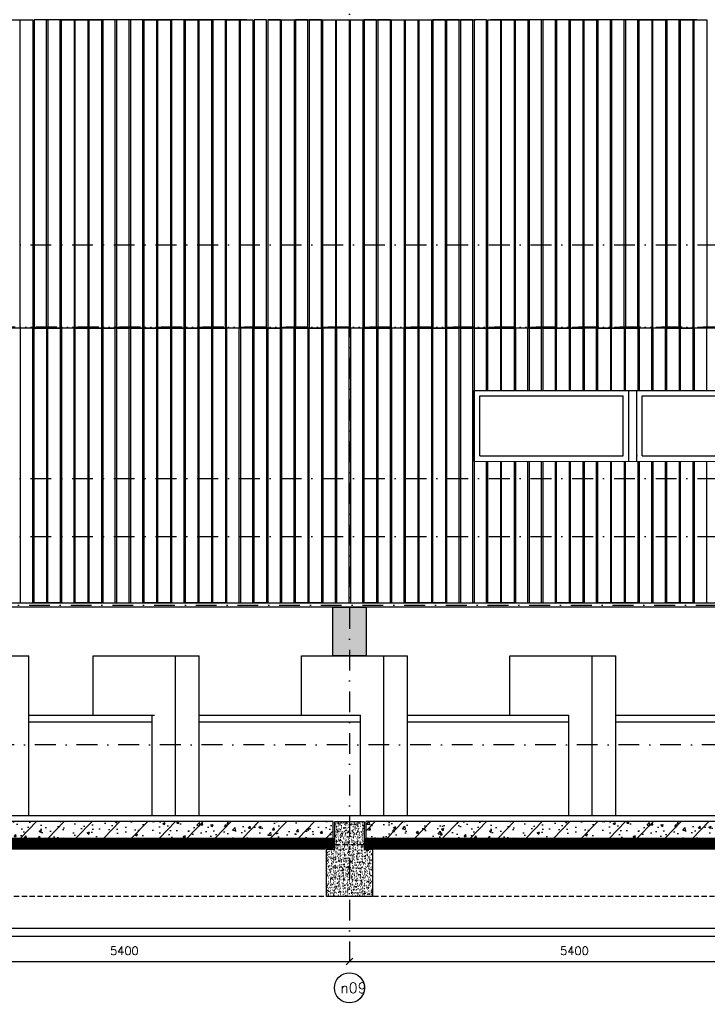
# Model space of a CAD drawing. Extents: x 0 to 317513, y 0 to 193913.
# Tile 23 of 105: x 194666 to 202916, y 90181 to 101996. Entities that reach past the tile are written whole.
import ezdxf
from ezdxf.enums import TextEntityAlignment as Align

# ---------------------------------------------------------------- set-up
doc = ezdxf.new("R2010")
doc.units = 0
doc.header["$LTSCALE"] = 20
doc.header["$MEASUREMENT"] = 0
doc.header["$PDSIZE"] = -1
for name, pattern in [('DASHDOT', [25, 12.5, -6.25, 0, -6.25]), ('DD1', [2.66667, 1.66667, -0.5, 0, -0.5]), ('HIDDEN2', [4.6875, 3.125, -1.5625])]:
    doc.linetypes.add(name, pattern=pattern)
doc.layers.get('0').update_dxf_attribs({"linetype": 'CONTINUOUS'})
doc.layers.get('DEFPOINTS').update_dxf_attribs({"linetype": 'CONTINUOUS'})
for name, color, linetype in [('A--01A1_ACEER', 1, 'CONTINUOUS'), ('A--A23--_F--3-', 9, 'CONTINUOUS'), ('A--L$7A3-_STRAMIEN', 3, 'CONTINUOUS'), ('A--L13D2_VLOEREN', 2, 'CONTINUOUS'), ('A--L21--_F-23-', 4, 'CONTINUOUS'), ('A--L22D1_BINNENWAND', 1, 'CONTINUOUS'), ('A--L22D3_BINNENWAND', 3, 'CONTINUOUS'), ('A--L23--', 7, 'CONTINUOUS'), ('A--L28DC1_KONSTRUKTIES', 1, 'HIDDEN2'), ('A--L31--', 2, 'CONTINUOUS'), ('A--M$1A-_F123-', 1, 'CONTINUOUS'), ('A--T$7A-_STRAMIEN', 2, 'CONTINUOUS'), ('A--T$7A8-_STRAMIEN', 8, 'DASHDOT'), ('KOZIJNEN', 2, 'CONTINUOUS'), ('RASTER4', 45, 'CONTINUOUS'), ('STRAMIEN', 8, 'DD1')]:
    doc.layers.add(name, color=color, linetype=linetype)
doc.styles.add('ALFA-0_25', font='ROMANS')
doc.styles.add('HIEMSTRA', font='romans.shx')
doc.dimstyles.get("Standard").update_dxf_attribs({"dimscale": 40, "dimtxt": 2.5, "dimasz": 2, "dimexe": 0.3, "dimexo": 0.3, "dimgap": 2, "dimtad": 1, "dimdec": 0, "dimzin": 0, "dimdsep": 46, "dimtxsty": 'HIEMSTRA', "dimblk1": 'OBLIQUE', "dimblk2": 'OBLIQUE', "dimsah": 1, "dimcen": 0.09, "dimdle": 0.3, "dimclrd": 1, "dimclre": 1, "dimclrt": 3, "dimadec": 0, "dimazin": 0, "dimtfac": 1, "dimtdec": 4, "dimtix": 1, "dimtmove": 2, "dimatfit": 3, "dimldrblk": 'OBLIQUE', "dimfxl": 0, "dimtvp": 625, "dimtolj": 1, "dimtzin": 0, "dimarcsym": 0})

# ---------------------------------------------------------------- blocks, each defined once
blk = doc.blocks.new('_OBLIQUE')
at = {"color": 0, "linetype": 'ByBlock'}
blk.add_line((-0.5, -0.5), (0.5, 0.5), dxfattribs=at)
blk = doc.blocks.new('*D180')
at = {"color": 1, "linetype": 'ByBlock'}
for p, q in [((198622, 90705), (198622, 90693)), ((198622, 90693), (204022, 90693)), ((204022, 90705), (204022, 90693))]:
    blk.add_line(p, q, dxfattribs=at)
at = {"layer": 'DEFPOINTS', "color": 0, "linetype": 'ByBlock'}
for p in [(198622, 90693), (204022, 90693), (204022, 90693)]:
    blk.add_point(p, dxfattribs=at)
at = {"color": 1, "linetype": 'ByBlock', "xscale": 80, "yscale": 80, "zscale": 80, "rotation": 180}
blk.add_blockref('_OBLIQUE', (198622, 90693), dxfattribs=at)
at = {"color": 1, "linetype": 'ByBlock', "xscale": 80, "yscale": 80, "zscale": 80}
blk.add_blockref('_OBLIQUE', (204022, 90693), dxfattribs=at)
at = {"color": 3, "linetype": 'ByBlock', "insert": (201322, 90823), "char_height": 100, "attachment_point": 5, "style": 'HIEMSTRA'}
blk.add_mtext('\\A1;5400', dxfattribs=at)
blk = doc.blocks.new('*D181')
at = {"color": 1, "linetype": 'ByBlock'}
for p, q in [((193222, 90705), (193222, 90693)), ((193222, 90693), (198622, 90693)), ((198622, 90705), (198622, 90693))]:
    blk.add_line(p, q, dxfattribs=at)
at = {"layer": 'DEFPOINTS', "color": 0, "linetype": 'ByBlock'}
for p in [(193222, 90693), (198622, 90693), (198622, 90693)]:
    blk.add_point(p, dxfattribs=at)
at = {"color": 1, "linetype": 'ByBlock', "xscale": 80, "yscale": 80, "zscale": 80, "rotation": 180}
blk.add_blockref('_OBLIQUE', (193222, 90693), dxfattribs=at)
at = {"color": 1, "linetype": 'ByBlock', "xscale": 80, "yscale": 80, "zscale": 80}
blk.add_blockref('_OBLIQUE', (198622, 90693), dxfattribs=at)
at = {"color": 3, "linetype": 'ByBlock', "insert": (195922, 90823), "char_height": 100, "attachment_point": 5, "style": 'HIEMSTRA'}
blk.add_mtext('\\A1;5400', dxfattribs=at)

msp = doc.modelspace()

# ---------------------------------------------------------------- hatches: boundary and pattern name
at = {"layer": 'A--A23--_F--3-'}
h = msp.add_hatch(dxfattribs=at)
h.set_pattern_fill('ALFABET', color=256, scale=40, angle=1, style=0, pattern_type=2)
h.set_pattern_definition([(46, (175577.25, 93821.48), (-172.6416, 166.718), []), (51, (175577.25, 93821.48), (287.2984, -20.0899), [30, -330]), (356, (175577.25, 93821.48), (-60.743, 299.8624), [24, -264]), (101.4514, (175601.2, 93819.8), (226.5556, 279.7724), [25.496, -280.457]), (47.1842, (175575.86, 93901.46), (427.987, -58.747), [45, -495]), (97.6356, (175611.52, 93896.57), (367.008, 396.113), [38.244, -420.685]), (352.1842, (175575.86, 93901.46), (367.0076, 396.113), [36, -396]), (22, (175616.2, 93882.17), (241.5371, -156.856), [30, -330]), (327, (175616.2, 93882.17), (92.249, 291.7144), [24, -264]), (72.4514, (175636.33, 93869.1), (333.7863, 134.858), [25.496, -280.457]), (38.5, (175577.25, 93821.48), (2.5393, 133.22215), [0, -260.8, 0, -268, 0, -265]), (8.5, (175577.25, 93821.48), (102.4584, 159.5771), [0, -152.8, 0, -254.8, 0, -101]), (328.5, (175488.07, 93819.92), (213.6539, -5.294), [0, -100, 0, -312, 0, -414]), (318.5, (175448.07, 93819.22), (232.5401, 44.1071), [0, -130, 0, -207.2, 0, -294]), (318.5, (175448.07, 93819.22), (232.5401, 44.1071), [0, -130, 0, -207.2, 0, -294])])
h.paths.add_polyline_path([(193417.3, 92175.9), (198427.3, 92175.9), (198427.3, 92375.9), (193417.3, 92375.9)])
h = msp.add_hatch(dxfattribs=at)
h.set_pattern_fill('AR-CONC', color=256, scale=10, style=0, pattern_type=2)
h.set_pattern_definition([(50, (23301.494, 0), (71.726018, -6.275213), [7.5, -82.5]), (355, (23301.494, 0), (-13.875133, 75.219213), [6, -66]), (100.4514, (23307.47, -0.52), (57.850938, 68.943954), [6.37402, -70.11421]), (46.1842, (23301.49, 20), (106.724105, -16.5519), [11.25, -123.75]), (96.6356, (23310.39, 18.62), (93.46627, 97.411787), [9.56103, -105.1713]), (351.1842, (23301.49, 20), (93.466195, 97.41186), [9, -99]), (21, (23311.494, 15), (59.690705, -40.261889), [7.5, -82.5]), (326, (23311.494, 15), (24.331533, 72.515005), [6, -66]), (71.4514, (23316.47, 11.645), (84.022263, 32.25305), [6.37402, -70.11421]), (37.5, (23301.494, 0), (1.2159855, 33.2893854), [0, -65.2, 0, -67, 0, -66.25]), (7.5, (23301.494, 0), (26.306954, 39.441171), [0, -38.2, 0, -63.7, 0, -25.25]), (327.5, (23279.194, 0), (53.3822436, -2.255487), [0, -25, 0, -78, 0, -103.5]), (317.5, (23269.194, 0), (58.318617, 10.010498), [0, -32.5, 0, -51.8, 0, -73.5])])
h.paths.add_polyline_path([(198447.3, 92375.9), (198797.3, 92375.9), (198797.3, 92040.9), (198897.3, 92040.9), (198897.3, 91475.9), (198347.3, 91475.9), (198347.3, 92040.9), (198447.3, 92040.9)])
h = msp.add_hatch(dxfattribs=at)
h.set_pattern_fill('ALFABET', color=256, scale=40, angle=1, style=0, pattern_type=2)
h.set_pattern_definition([(46, (180977.25, 93821.48), (-172.6416, 166.718), []), (51, (180977.25, 93821.48), (287.2984, -20.0899), [30, -330]), (356, (180977.25, 93821.48), (-60.743, 299.8624), [24, -264]), (101.4514, (181001.2, 93819.8), (226.5556, 279.7724), [25.496, -280.457]), (47.1842, (180975.86, 93901.46), (427.987, -58.747), [45, -495]), (97.6356, (181011.52, 93896.57), (367.008, 396.113), [38.244, -420.685]), (352.1842, (180975.86, 93901.46), (367.0076, 396.113), [36, -396]), (22, (181016.2, 93882.17), (241.5371, -156.856), [30, -330]), (327, (181016.2, 93882.17), (92.249, 291.7144), [24, -264]), (72.4514, (181036.33, 93869.1), (333.7863, 134.858), [25.496, -280.457]), (38.5, (180977.25, 93821.48), (2.5393, 133.22215), [0, -260.8, 0, -268, 0, -265]), (8.5, (180977.25, 93821.48), (102.4584, 159.5771), [0, -152.8, 0, -254.8, 0, -101]), (328.5, (180888.07, 93819.92), (213.6539, -5.294), [0, -100, 0, -312, 0, -414]), (318.5, (180848.07, 93819.22), (232.5401, 44.1071), [0, -130, 0, -207.2, 0, -294]), (318.5, (180848.07, 93819.22), (232.5401, 44.1071), [0, -130, 0, -207.2, 0, -294])])
h.paths.add_polyline_path([(198817.3, 92175.9), (203830.9, 92175.9), (203830.9, 92375.9), (198817.3, 92375.9)])
h = msp.add_hatch(dxfattribs=at)
h.set_pattern_fill('ALFAKRS', color=256, scale=10, style=0, pattern_type=2)
h.set_pattern_definition([(45, (129105.011, 10), (-7.0710678, 7.0710678), []), (135, (129105.011, 10), (-7.0710678, -7.0710678), [])])
h.paths.add_polyline_path([(198327.3, 92043.9), (193417.3, 92043.9), (193417.3, 92175.9), (198427.3, 92175.9), (198427.3, 92055.9), (198327.3, 92055.9)])
h = msp.add_hatch(dxfattribs=at)
h.set_pattern_fill('ALFAKRS', color=256, scale=10, style=0, pattern_type=2)
h.set_pattern_definition([(45, (134505.011, 10), (-7.0710678, 7.0710678), []), (135, (134505.011, 10), (-7.0710678, -7.0710678), [])])
h.paths.add_polyline_path([(203730.9, 92043.9), (198817.3, 92043.9), (198817.3, 92175.9), (203830.9, 92175.9), (203830.9, 92055.9), (203730.9, 92055.9)])
at = {"layer": 'RASTER4'}
msp.add_hatch(color=256, dxfattribs=at).paths.add_polyline_path([(198422.3, 94945.5), (198822.3, 94945.5), (198822.3, 94363.3), (198422.3, 94363.3)])

# ---------------------------------------------------------------- linework, layer by layer
for p, q in [((192821.9, 94362.4), (194774.6, 94362.4)), ((194774.6, 92445.9), (194774.6, 94362.4)), ((195546.9, 94362.2), (196819.6, 94362.2)), ((195546.9, 93649.4), (195546.9, 94362.2)), ((196536.8, 92445.9), (196536.8, 94362.2)), ((196819.6, 92445.9), (196819.6, 94362.2)), ((198046.9, 94362.2), (199319.6, 94362.2)), ((198046.9, 93649.4), (198046.9, 94362.2)), ((199036.8, 92440.8), (199036.8, 94362.2)), ((199319.6, 92445.9), (199319.6, 94362.2)), ((200545.8, 94362.2), (201818.6, 94362.2)), ((200545.8, 93649.4), (200545.8, 94362.2)), ((201535.7, 92440.8), (201535.7, 94362.2)), ((201818.6, 92445.9), (201818.6, 94362.2)), ((194774.6, 93649.6), (196284.5, 93649.6)), ((194774.6, 93649.4), (196253.9, 93649.4)), ((196253.9, 92445.9), (196253.9, 93649.4)), ((196819.6, 93649.4), (198754, 93649.4)), ((198754, 92440.9), (198754, 93649.4)), ((199319.6, 93649.4), (201252.9, 93649.4)), ((201252.9, 92440.9), (201252.9, 93649.4)), ((201818.6, 93649.6), (203753.9, 93649.6)), ((194774.6, 93569.4), (196253.9, 93569.4)), ((196819.6, 93569.4), (198754, 93569.4)), ((199319.6, 93569.4), (201252.9, 93569.4)), ((201818.6, 93569.6), (203753.9, 93569.6))]:
    msp.add_line(p, q)
at = {"layer": 'A--01A1_ACEER'}
msp.add_line((216881.2, 94945.9), (184870, 94945.9), dxfattribs=at)
msp.add_lwpolyline([(198422.3, 94945.5), (198822.3, 94945.5), (198822.3, 94363.3), (198422.3, 94363.3)], close=True, dxfattribs=at)
at = {"layer": 'A--L$7A3-_STRAMIEN', "linetype": 'Continuous'}
msp.add_ellipse((198622.3, 90378.3), major_axis=(127.3, 127.3), ratio=1, dxfattribs=at)
at = {"layer": 'A--L13D2_VLOEREN'}
msp.add_line((169272.3, 92445.9), (216665.3, 92445.9), dxfattribs=at)
at = {"layer": 'A--L21--_F-23-', "linetype": 'Continuous'}
for points in [[(193417.3, 92175.9), (198427.3, 92175.9), (198427.3, 92375.9), (193417.3, 92375.9)], [(198447.3, 92375.9), (198797.3, 92375.9), (198797.3, 92040.9), (198897.3, 92040.9), (198897.3, 91475.9), (198347.3, 91475.9), (198347.3, 92040.9), (198447.3, 92040.9), (198447.3, 92375.9)], [(198817.3, 92175.9), (203830.9, 92175.9), (203830.9, 92375.9), (198817.3, 92375.9)]]:
    msp.add_lwpolyline(points, close=True, dxfattribs=at)
at = {"layer": 'A--L22D1_BINNENWAND'}
for points in [[(194673.3, 101995.9), (194823.3, 101995.9), (194823.3, 98295.9), (194673.3, 98295.9)], [(194988.3, 101995.9), (194838.3, 101995.9), (194838.3, 98295.9), (194988.3, 98295.9)], [(195153.3, 101995.9), (195003.3, 101995.9), (195003.3, 98295.9), (195153.3, 98295.9)], [(195168.3, 101995.9), (195318.3, 101995.9), (195318.3, 98295.9), (195168.3, 98295.9)], [(195333.3, 101995.9), (195483.3, 101995.9), (195483.3, 98295.9), (195333.3, 98295.9)], [(195498.3, 101995.9), (195648.3, 101995.9), (195648.3, 98295.9), (195498.3, 98295.9)], [(195813.3, 101995.9), (195663.3, 101995.9), (195663.3, 98295.9), (195813.3, 98295.9)], [(195978.3, 101995.9), (195828.3, 101995.9), (195828.3, 98295.9), (195978.3, 98295.9)], [(196143.3, 101995.9), (195993.3, 101995.9), (195993.3, 98295.9), (196143.3, 98295.9)], [(196158.3, 101995.9), (196308.3, 101995.9), (196308.3, 98295.9), (196158.3, 98295.9)], [(196323.3, 101995.9), (196473.3, 101995.9), (196473.3, 98295.9), (196323.3, 98295.9)], [(196638.3, 101995.9), (196488.3, 101995.9), (196488.3, 98295.9), (196638.3, 98295.9)], [(196653.3, 101995.9), (196803.3, 101995.9), (196803.3, 98295.9), (196653.3, 98295.9)], [(196818.3, 101995.9), (196968.3, 101995.9), (196968.3, 98295.9), (196818.3, 98295.9)], [(197133.3, 101995.9), (196983.3, 101995.9), (196983.3, 98295.9), (197133.3, 98295.9)], [(197148.3, 101995.9), (197298.3, 101995.9), (197298.3, 98295.9), (197148.3, 98295.9)], [(197313.3, 101995.9), (197463.3, 101995.9), (197463.3, 98295.9), (197313.3, 98295.9)], [(197628.3, 101995.9), (197478.3, 101995.9), (197478.3, 98295.9), (197628.3, 98295.9)], [(197793.3, 101995.9), (197643.3, 101995.9), (197643.3, 98295.9), (197793.3, 98295.9)], [(197808.3, 101995.9), (197958.3, 101995.9), (197958.3, 98295.9), (197808.3, 98295.9)], [(198123.3, 101995.9), (197973.3, 101995.9), (197973.3, 98295.9), (198123.3, 98295.9)], [(198288.3, 101995.9), (198138.3, 101995.9), (198138.3, 98295.9), (198288.3, 98295.9)], [(198303.3, 101995.9), (198453.3, 101995.9), (198453.3, 98295.9), (198303.3, 98295.9)], [(198468.3, 101995.9), (198618.3, 101995.9), (198618.3, 98295.9), (198468.3, 98295.9)], [(198633.3, 101995.9), (198783.3, 101995.9), (198783.3, 98295.9), (198633.3, 98295.9)], [(198948.3, 101995.9), (198798.3, 101995.9), (198798.3, 98295.9), (198948.3, 98295.9)], [(199113.3, 101995.9), (198963.3, 101995.9), (198963.3, 98295.9), (199113.3, 98295.9)], [(199128.3, 101995.9), (199278.3, 101995.9), (199278.3, 98295.9), (199128.3, 98295.9)], [(199293.3, 101995.9), (199443.3, 101995.9), (199443.3, 98295.9), (199293.3, 98295.9)], [(199458.3, 101995.9), (199608.3, 101995.9), (199608.3, 98295.9), (199458.3, 98295.9)], [(199773.3, 101995.9), (199623.3, 101995.9), (199623.3, 98295.9), (199773.3, 98295.9)], [(199938.3, 101995.9), (199788.3, 101995.9), (199788.3, 98295.9), (199938.3, 98295.9)], [(200103.3, 101995.9), (199953.3, 101995.9), (199953.3, 98295.9), (200103.3, 98295.9)], [(200268.3, 101995.9), (200118.3, 101995.9), (200118.3, 98295.9), (200268.3, 98295.9)], [(200283.3, 101995.9), (200433.3, 101995.9), (200433.3, 98295.9), (200283.3, 98295.9)], [(200448.3, 101995.9), (200598.3, 101995.9), (200598.3, 98295.9), (200448.3, 98295.9)], [(200613.3, 101995.9), (200763.3, 101995.9), (200763.3, 98295.9), (200613.3, 98295.9)], [(200928.3, 101995.9), (200778.3, 101995.9), (200778.3, 98295.9), (200928.3, 98295.9)], [(201093.3, 101995.9), (200943.3, 101995.9), (200943.3, 98295.9), (201093.3, 98295.9)], [(201258.3, 101995.9), (201108.3, 101995.9), (201108.3, 98295.9), (201258.3, 98295.9)], [(201273.3, 101995.9), (201423.3, 101995.9), (201423.3, 98295.9), (201273.3, 98295.9)], [(201438.3, 101995.9), (201588.3, 101995.9), (201588.3, 98295.9), (201438.3, 98295.9)], [(201753.3, 101995.9), (201603.3, 101995.9), (201603.3, 98295.9), (201753.3, 98295.9)], [(201918.3, 101995.9), (201768.3, 101995.9), (201768.3, 98295.9), (201918.3, 98295.9)], [(202083.3, 101995.9), (201933.3, 101995.9), (201933.3, 98295.9), (202083.3, 98295.9)], [(202098.3, 101995.9), (202248.3, 101995.9), (202248.3, 98295.9), (202098.3, 98295.9)], [(202263.3, 101995.9), (202413.3, 101995.9), (202413.3, 98295.9), (202263.3, 98295.9)], [(202578.3, 101995.9), (202428.3, 101995.9), (202428.3, 98295.9), (202578.3, 98295.9)], [(202593.3, 101995.9), (202743.3, 101995.9), (202743.3, 98295.9), (202593.3, 98295.9)], [(202758.3, 101995.9), (202908.3, 101995.9), (202908.3, 98295.9), (202758.3, 98295.9)], [(194673.3, 94997.3), (194823.3, 94997.3), (194823.3, 98295.9), (194673.3, 98295.9)], [(194988.3, 94997.3), (194838.3, 94997.3), (194838.3, 98295.9), (194988.3, 98295.9)], [(195153.3, 94997.3), (195003.3, 94997.3), (195003.3, 98295.9), (195153.3, 98295.9)], [(195168.3, 94997.3), (195318.3, 94997.3), (195318.3, 98295.9), (195168.3, 98295.9)], [(195483.3, 94997.3), (195333.3, 94997.3), (195333.3, 98295.9), (195483.3, 98295.9)], [(195648.3, 94997.3), (195498.3, 94997.3), (195498.3, 98295.9), (195648.3, 98295.9)], [(195663.3, 94997.3), (195813.3, 94997.3), (195813.3, 98295.9), (195663.3, 98295.9)], [(195828.3, 94997.3), (195978.3, 94997.3), (195978.3, 98295.9), (195828.3, 98295.9)], [(195993.3, 94997.3), (196143.3, 94997.3), (196143.3, 98295.9), (195993.3, 98295.9)], [(196308.3, 94997.3), (196158.3, 94997.3), (196158.3, 98295.9), (196308.3, 98295.9)], [(196473.3, 94997.3), (196323.3, 94997.3), (196323.3, 98295.9), (196473.3, 98295.9)], [(196488.3, 94997.3), (196638.3, 94997.3), (196638.3, 98295.9), (196488.3, 98295.9)], [(196803.3, 94997.3), (196653.3, 94997.3), (196653.3, 98295.9), (196803.3, 98295.9)], [(196968.3, 94997.3), (196818.3, 94997.3), (196818.3, 98295.9), (196968.3, 98295.9)], [(197133.3, 94997.3), (196983.3, 94997.3), (196983.3, 98295.9), (197133.3, 98295.9)], [(197148.3, 94997.3), (197298.3, 94997.3), (197298.3, 98295.9), (197148.3, 98295.9)], [(197313.3, 94997.3), (197463.3, 94997.3), (197463.3, 98295.9), (197313.3, 98295.9)], [(197628.3, 94997.3), (197478.3, 94997.3), (197478.3, 98295.9), (197628.3, 98295.9)], [(197643.3, 94997.3), (197793.3, 94997.3), (197793.3, 98295.9), (197643.3, 98295.9)], [(197808.3, 94997.3), (197958.3, 94997.3), (197958.3, 98295.9), (197808.3, 98295.9)], [(198123.3, 94997.3), (197973.3, 94997.3), (197973.3, 98295.9), (198123.3, 98295.9)], [(198288.3, 94997.3), (198138.3, 94997.3), (198138.3, 98295.9), (198288.3, 98295.9)], [(198303.3, 94997.3), (198453.3, 94997.3), (198453.3, 98295.9), (198303.3, 98295.9)], [(198468.3, 94997.3), (198618.3, 94997.3), (198618.3, 98295.9), (198468.3, 98295.9)], [(198633.3, 94997.3), (198783.3, 94997.3), (198783.3, 98295.9), (198633.3, 98295.9)], [(198948.3, 94997.3), (198798.3, 94997.3), (198798.3, 98295.9), (198948.3, 98295.9)], [(198963.3, 94997.3), (199113.3, 94997.3), (199113.3, 98295.9), (198963.3, 98295.9)], [(199128.3, 94997.3), (199278.3, 94997.3), (199278.3, 98295.9), (199128.3, 98295.9)], [(199443.3, 94997.3), (199293.3, 94997.3), (199293.3, 98295.9), (199443.3, 98295.9)], [(199608.3, 94997.3), (199458.3, 94997.3), (199458.3, 98295.9), (199608.3, 98295.9)], [(199773.3, 94997.3), (199623.3, 94997.3), (199623.3, 98295.9), (199773.3, 98295.9)], [(199788.3, 94997.3), (199938.3, 94997.3), (199938.3, 98295.9), (199788.3, 98295.9)], [(199953.3, 94997.3), (200103.3, 94997.3), (200103.3, 98295.9), (199953.3, 98295.9)]]:
    msp.add_lwpolyline(points, close=True, dxfattribs=at)
for points in [[(200268.3, 97548.2), (200268.3, 98295.9), (200118.3, 98295.9), (200118.3, 94997.3), (200268.3, 94997.3), (200268.3, 96696.7)], [(200283.3, 97548.2), (200283.3, 98295.9), (200433.3, 98295.9), (200433.3, 97548.2)], [(200448.3, 97548.2), (200448.3, 98295.9), (200598.3, 98295.9), (200598.3, 97548.2)], [(200763.3, 97548.1), (200763.3, 98295.9), (200613.3, 98295.9), (200613.3, 97548.2)], [(200928.3, 97548.1), (200928.3, 98295.9), (200778.3, 98295.9), (200778.3, 97548.1)], [(201093.3, 97548.1), (201093.3, 98295.9), (200943.3, 98295.9), (200943.3, 97548.1)], [(201108.3, 97548.1), (201108.3, 98295.9), (201258.3, 98295.9), (201258.3, 97548)], [(201273.3, 97548), (201273.3, 98295.9), (201423.3, 98295.9), (201423.3, 97548)], [(201588.3, 97548), (201588.3, 98295.9), (201438.3, 98295.9), (201438.3, 97548)], [(201603.3, 97548), (201603.3, 98295.9), (201753.3, 98295.9), (201753.3, 97547.9)], [(201768.3, 97547.9), (201768.3, 98295.9), (201918.3, 98295.9), (201918.3, 97547.9)], [(201933.3, 97547.9), (201933.3, 98295.9), (202083.3, 98295.9), (202083.3, 97547.9)], [(202248.3, 97547.8), (202248.3, 98295.9), (202098.3, 98295.9), (202098.3, 97547.9)], [(202413.3, 97547.8), (202413.3, 98295.9), (202263.3, 98295.9), (202263.3, 97547.8)], [(202428.3, 97547.8), (202428.3, 98295.9), (202578.3, 98295.9), (202578.3, 97547.8)], [(202593.3, 97547.8), (202593.3, 98295.9), (202743.3, 98295.9), (202743.3, 97547.7)], [(202908.3, 97547.7), (202908.3, 98295.9), (202758.3, 98295.9), (202758.3, 97547.7)], [(200433.3, 96696.7), (200433.3, 94997.3), (200283.3, 94997.3), (200283.3, 96696.7)], [(200598.3, 96696.7), (200598.3, 94997.3), (200448.3, 94997.3), (200448.3, 96696.7)], [(200613.3, 96696.7), (200613.3, 94997.3), (200763.3, 94997.3), (200763.3, 96696.7)], [(200778.3, 96696.7), (200778.3, 94997.3), (200928.3, 94997.3), (200928.3, 96696.6)], [(200943.3, 96696.6), (200943.3, 94997.3), (201093.3, 94997.3), (201093.3, 96696.6)], [(201258.3, 96696.6), (201258.3, 94997.3), (201108.3, 94997.3), (201108.3, 96696.6)], [(201423.3, 96696.5), (201423.3, 94997.3), (201273.3, 94997.3), (201273.3, 96696.6)], [(201438.3, 96696.5), (201438.3, 94997.3), (201588.3, 94997.3), (201588.3, 96696.5)], [(201753.3, 96696.5), (201753.3, 94997.3), (201603.3, 94997.3), (201603.3, 96696.5)], [(201918.3, 96696.4), (201918.3, 94997.3), (201768.3, 94997.3), (201768.3, 96696.5)], [(202083.3, 96696.4), (202083.3, 94997.3), (201933.3, 94997.3), (201933.3, 96696.4)], [(202098.3, 96696.4), (202098.3, 94997.3), (202248.3, 94997.3), (202248.3, 96696.4)], [(202263.3, 96696.4), (202263.3, 94997.3), (202413.3, 94997.3), (202413.3, 96696.3)], [(202578.3, 96696.3), (202578.3, 94997.3), (202428.3, 94997.3), (202428.3, 96696.3)], [(202743.3, 96696.3), (202743.3, 94997.3), (202593.3, 94997.3), (202593.3, 96696.3)], [(202758.3, 96696.3), (202758.3, 94997.3), (202908.3, 94997.3), (202908.3, 96696.2)]]:
    msp.add_lwpolyline(points, dxfattribs=at)
at = {"layer": 'A--L22D3_BINNENWAND'}
for p, q in [((209170.7, 98295.9), (194536.9, 98295.9)), ((194342.9, 94998.4), (216887.7, 94997.2))]:
    msp.add_line(p, q, dxfattribs=at)
at = {"layer": 'A--L23--'}
for points in [[(198327.3, 92043.9), (193417.3, 92043.9), (193417.3, 92175.9), (198427.3, 92175.9), (198427.3, 92055.9), (198327.3, 92055.9), (198327.3, 92043.9)], [(203730.9, 92043.9), (198817.3, 92043.9), (198817.3, 92175.9), (203830.9, 92175.9), (203830.9, 92055.9), (203730.9, 92055.9), (203730.9, 92043.9)]]:
    msp.add_lwpolyline(points, close=True, dxfattribs=at)
at = {"layer": 'A--L28DC1_KONSTRUKTIES'}
for p, q in [((198977.1, 92095.9), (193785.4, 92095.9)), ((204380.7, 92095.9), (199185.4, 92095.9)), ((231972.3, 91475.9), (169722.3, 91475.9))]:
    msp.add_line(p, q, dxfattribs=at)
at = {"layer": 'A--L31--'}
for p, q in [((192259.6, 101995.9), (194735.6, 101995.9)), ((197391.6, 101995.9), (194915.6, 101995.9)), ((197659.6, 101995.9), (200135.6, 101995.9)), ((202791.6, 101995.9), (200315.6, 101995.9))]:
    msp.add_line(p, q, dxfattribs=at)
msp.add_lwpolyline([(226300.4, 90995.9), (144928, 90995.9), (144928, 91095.9), (226300.4, 91095.9)], dxfattribs=at)
at = {"layer": 'A--T$7A8-_STRAMIEN', "color": 8}
for p, q in [((246123.5, 98304.4), (144211.7, 98304.4)), ((289117.5, 93292.4), (144211.7, 93292.4))]:
    msp.add_line(p, q, dxfattribs=at)
at = {"layer": 'KOZIJNEN'}
for p, q in [((200118.3, 97548.2), (207859.2, 97546.6)), ((200118.3, 96696.8), (200118.3, 97548.2)), ((200185.3, 97481.2), (201907.5, 97481.5)), ((200185.3, 96762.6), (200185.3, 97481.2)), ((201907.4, 96763.4), (201907.5, 97481.5)), ((201974.4, 96699.1), (201974.5, 97548.5)), ((202068.4, 96699.1), (202068.5, 97548.5)), ((202068.4, 96699.1), (202068.5, 97548.5)), ((202135.4, 96763.4), (202135.5, 97481.5)), ((202135.5, 97481.5), (205909.2, 97480.2)), ((200118.3, 96696.8), (207859.2, 96695.2)), ((200185.3, 96762.6), (201907.4, 96763.4)), ((202135.4, 96763.4), (205909.3, 96762.6))]:
    msp.add_line(p, q, dxfattribs=at)
msp.add_point((202068.4, 96763.4), dxfattribs=at)
at = {"layer": 'STRAMIEN', "linetype": 'DASHDOT'}
for p, q in [((198622.3, 109939.1), (198622.3, 90566.6)), ((139283.9, 99295.9), (241970.6, 99295.9)), ((139283.9, 98307.9), (241970.6, 98307.9)), ((139283.9, 96489.1), (241970.6, 96489.1)), ((139283.9, 95795.9), (241970.6, 95795.9)), ((170273.1, 94970.9), (241970.6, 94970.9)), ((139295.6, 92445.9), (241970.6, 92445.9))]:
    msp.add_line(p, q, dxfattribs=at)

# ---------------------------------------------------------------- texts
at = {"layer": 'A--T$7A-_STRAMIEN', "style": 'ALFA-0_25'}
msp.add_text('n09', height=125, dxfattribs=at).set_placement((198670, 90378.3), align=Align.MIDDLE_CENTER)

# ---------------------------------------------------------------- dimensions: what is measured, and where the dimension line sits
at = {"layer": 'A--M$1A-_F123-'}
for base, p1, p2, picture, middle in [((198622.3, 90693), (193222.3, 90693), (198622.3, 90693), '*D181', (195922.3, 90823)), ((204022.3, 90693), (198622.3, 90693), (204022.3, 90693), '*D180', (201322.3, 90823))]:
    dim = msp.add_linear_dim(base=base, p1=p1, p2=p2, dimstyle='Standard', override={"dimexe": 0, "dimcen": 0, "dimdle": 0, "dimtfac": 0.75, "dimtvp": 1.5}, dxfattribs=at)
    dim.commit()
    dim.dimension.update_dxf_attribs({"geometry": picture, "text_midpoint": middle})

doc.saveas('drawing.dxf')
